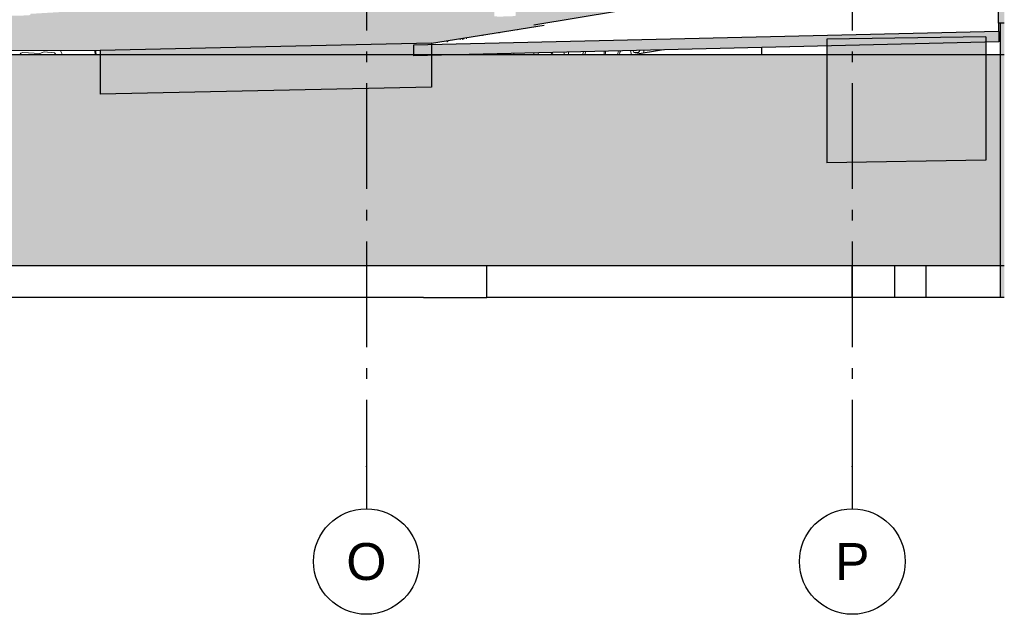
# Model space of a CAD drawing. Header units: millimetres. Extents: x -48769 to 5557, y 850 to 13065.
# Tile 53 of 56: x 742 to 5403, y 850 to 3666. Entities that reach past the tile are written whole.
import ezdxf
from ezdxf.enums import TextEntityAlignment as Align

# ---------------------------------------------------------------- set-up
doc = ezdxf.new("R2010")
doc.units = ezdxf.units.MM
doc.header["$LTSCALE"] = 0.5
doc.header["$MEASUREMENT"] = 0
doc.linetypes.add('Akselinje', pattern=[1500, 1000, -200, 100, -200])
doc.linetypes.add('PLINE', pattern=[0])
for name, color, linetype in [('216- Direkte fundamentering', 7, 'Continuous'), ('216- Direkte fundamentering (Skravur)', 7, 'Continuous'), ('2314 Bærende yttervegger_ lettklinker', 7, 'Continuous'), ('232- Ikke-bærende yttervegger', 7, 'Continuous'), ('232- Ikke-bærende yttervegger (Skravur)', 7, 'Continuous'), ('282- Utvendige trapper(Nye konstruksjoner)', 7, 'Continuous'), ('71-- Bearbeidet terreng', 7, 'Continuous'), ('71-- Bearbeidet terreng (Skravur)', 7, 'Continuous'), ('722- Trapper og ramper i terreng (Skravur)(Nye konstruksjoner)', 7, 'Continuous'), ('722- Trapper og ramper i terreng(Nye konstruksjoner)', 7, 'Continuous'), ('82-- Modullinjer', 7, 'Continuous')]:
    doc.layers.add(name, color=color, linetype=linetype)
doc.layers.add('255- Gulvoverflate(Nye konstruksjoner)', color=7, linetype='Continuous', lineweight=0)
doc.styles.add('GENERATED_STYLE_1', font='arial.ttf')

# ---------------------------------------------------------------- blocks, each defined once
blk = doc.blocks.new('*X103')
at = {"layer": '255- Gulvoverflate(Nye konstruksjoner)', "linetype": 'Continuous'}
blk.add_hatch(color=256, dxfattribs=at).paths.add_polyline_path([(-2016.7, 3526.2), (1123, 3520.4), (2691.5, 3554.6), (3224.2, 3640), (3175.9, 3640), (4255.5, 3820), (3089.1, 3820), (3089.1, 3684.4), (3085.3, 3683.5), (3074.4, 3682.7), (3058.2, 3681.9), (3039.1, 3681.3), (3019.9, 3681), (3003.7, 3681.1), (2992.9, 3681.5), (2989.1, 3682.2), (2989.1, 3820), (2909.4, 3820), (792.3, 3693.7), (792.3, 3688.5), (788.5, 3687.6), (777.6, 3686.7), (761.4, 3685.9), (742.3, 3685.4), (723.1, 3685.1), (706.9, 3685.2), (696.1, 3685.6), (692.3, 3686.3), (692.3, 3687.8), (-457.5, 3619.2), (-1140, 3578.5), (-1140.4, 3578.5)])
blk = doc.blocks.new('*X104')
at = {"layer": '255- Gulvoverflate(Nye konstruksjoner)', "linetype": 'PLINE'}
for p, q in [((3195.1, 3634.9), (3195.1, 3635.3)), ((3199.1, 3636), (3199, 3635.6)), ((2934.8, 3589.5), (2935.4, 3593.7)), ((3012.2, 3606), (3012.4, 3603)), ((3065.9, 3612.4), (3065.9, 3614.6)), ((3067.3, 3614.8), (3067.3, 3612.6)), ((3092.1, 3616.9), (3092.6, 3618.9)), ((3099.4, 3620), (3099, 3618.1)), ((2765.2, 3559.9), (2765.9, 3566.5)), ((2769.8, 3567.2), (2769, 3560.5)), ((2827.1, 3570.7), (2826.3, 3576.2)), ((2843.7, 3576.8), (2836.6, 3572.4)), ((2845.2, 3573.8), (2843.7, 3576.8)), ((2855.1, 3580.8), (2856.4, 3575.8))]:
    blk.add_line(p, q, dxfattribs=at)
blk = doc.blocks.new('*X105')
at = {"layer": '255- Gulvoverflate(Nye konstruksjoner)', "linetype": 'PLINE'}
for p, q in [((2830.2, 3500), (2830.2, 3500.3)), ((2832.4, 3500.3), (2832.4, 3500)), ((2870.1, 3500), (2869.8, 3501.2)), ((2878.9, 3501.4), (2879.5, 3500)), ((2916.5, 3500), (2917, 3502.3)), ((2919.1, 3502.4), (2918.5, 3500)), ((2994.9, 3500), (2996.4, 3504.2)), ((3003.1, 3504.4), (3001.8, 3500)), ((3066.9, 3500), (3063.7, 3505.8)), ((3081.5, 3506.2), (3081.1, 3500)), ((3173.5, 3500), (3175.8, 3504.4)), ((3175.8, 3504.4), (3176.9, 3508.5)), ((3196.7, 3509), (3198.1, 3500)), ((3258.2, 3500), (3258.9, 3510.4)), ((3264.4, 3510.6), (3265, 3501.3)), ((3265, 3501.3), (3265.1, 3500)), ((3321.6, 3500), (3317.1, 3511.8)), ((3340, 3512.4), (3339.8, 3504.5)), ((3339.8, 3504.5), (3340.5, 3500)), ((3406.5, 3500), (3410.1, 3514)), ((3420.2, 3514.3), (3417.4, 3500)), ((3509.1, 3500), (3508.3, 3516.4)), ((3514.3, 3516.5), (3515, 3508.9)), ((3515, 3508.9), (3517, 3500)), ((3571.1, 3500), (3576.2, 3518)), ((3583.3, 3512.3), (3581.3, 3500)), ((3587.8, 3518.3), (3583.3, 3512.3)), ((3638.6, 3500), (3634, 3519.4)), ((3645.1, 3519.6), (3649.2, 3510.9)), ((3649.2, 3510.9), (3670.8, 3509.9)), ((3670.8, 3509.9), (3677.2, 3520.4)), ((3696.5, 3520.8), (3697.1, 3508.3)), ((3764.6, 3519.1), (3763.5, 3522.4)), ((3776.5, 3522.7), (3776.7, 3521))]:
    blk.add_line(p, q, dxfattribs=at)
blk = doc.blocks.new('*X106')
at = {"layer": '255- Gulvoverflate(Nye konstruksjoner)', "linetype": 'PLINE'}
for p, q in [((-1897.4, 3500), (-1884.5, 3525.9)), ((-1841.5, 3512.1), (-1850, 3500)), ((-1832.7, 3515.9), (-1841.5, 3512.1)), ((-1752.1, 3510.6), (-1832.7, 3515.9)), ((-1731.5, 3517.9), (-1752.1, 3510.6)), ((-1683.2, 3514.4), (-1731.5, 3517.9)), ((-1675.7, 3506.6), (-1683.2, 3514.4)), ((-1676.3, 3500), (-1675.7, 3506.6)), ((-1652.9, 3525.5), (-1651.8, 3519.9)), ((-1651.8, 3519.9), (-1642, 3500.4)), ((-1642, 3500.4), (-1641.4, 3500)), ((-1489.3, 3500), (-1491.1, 3525.2)), ((-1486.8, 3525.2), (-1486.5, 3513.7)), ((-1486.5, 3513.7), (-1483.2, 3500.1)), ((-1483.2, 3500.1), (-1483.2, 3500)), ((-1429.7, 3500), (-1410.5, 3525.1)), ((-1389.9, 3525), (-1409.6, 3500)), ((-1111, 3500), (-1108.9, 3503.8)), ((-1108.9, 3503.8), (-1101.1, 3524.5)), ((-1089.3, 3524.5), (-1099.9, 3500)), ((-909.6, 3500), (-918.9, 3524.2)), ((-891.3, 3518.1), (-902.4, 3503.4)), ((-902.4, 3503.4), (-902.4, 3500)), ((-866.4, 3521.9), (-891.3, 3518.1)), ((-836.9, 3500), (-866.4, 3521.9)), ((-831.9, 3524), (-815, 3500)), ((-601.4, 3500), (-589.7, 3523.5)), ((-546.7, 3509.7), (-553.5, 3500)), ((-537.9, 3513.5), (-546.7, 3509.7)), ((-457.4, 3508.2), (-537.9, 3513.5)), ((-436.7, 3515.5), (-457.4, 3508.2)), ((-388.4, 3512), (-436.7, 3515.5)), ((-381, 3504.2), (-388.4, 3512)), ((-381.4, 3500), (-381, 3504.2)), ((-358.1, 3523.1), (-357.1, 3517.5)), ((-357.1, 3517.5), (-348.2, 3500)), ((-194.8, 3500), (-196.3, 3522.8)), ((-192.1, 3522.8), (-191.8, 3511.3)), ((-191.8, 3511.3), (-189, 3500)), ((-133.1, 3500), (-115.7, 3522.7)), ((-95.2, 3522.6), (-112.9, 3500)), ((185.1, 3500), (185.9, 3501.4)), ((185.9, 3501.4), (193.6, 3522.1)), ((205.5, 3522.1), (195.9, 3500)), ((384.2, 3500), (375.9, 3521.7)), ((403.5, 3515.7), (392.4, 3501)), ((392.4, 3501), (392.4, 3500)), ((428.4, 3519.5), (403.5, 3515.7)), ((454.6, 3500), (428.4, 3519.5)), ((462.8, 3521.6), (478.1, 3500)), ((694.5, 3500), (705, 3521.1)), ((748.1, 3507.3), (742.9, 3500)), ((756.8, 3511.1), (748.1, 3507.3)), ((837.4, 3505.8), (756.8, 3511.1)), ((858, 3513.1), (837.4, 3505.8)), ((906.3, 3509.6), (858, 3513.1)), ((913.8, 3501.8), (906.3, 3509.6)), ((913.6, 3500), (913.8, 3501.8)), ((936.7, 3520.7), (937.7, 3515.1)), ((937.7, 3515.1), (945.3, 3500)), ((1099.8, 3500), (1098.4, 3520.4)), ((1102.7, 3520.4), (1103, 3508.9)), ((1103, 3508.9), (1105.1, 3500))]:
    blk.add_line(p, q, dxfattribs=at)
blk = doc.blocks.new('Standard grid marker[15]', base_point=(2383.1, 12565.5))
at = {"layer": '82-- Modullinjer', "linetype": 'Akselinje'}
for p, q in [((2383.1, 12365.5), (2383.1, 1550)), ((2383.1, 1550), (2383.1, 1350))]:
    blk.add_line(p, q, dxfattribs=at)
at = {"layer": '82-- Modullinjer', "linetype": 'PLINE'}
blk.add_circle((2383.1, 1100), 250, dxfattribs=at)
at = {"layer": '82-- Modullinjer', "linetype": 'Akselinje'}
blk.add_point((2383.1, 1550), dxfattribs=at)
blk.add_point((2383.1, 1550), dxfattribs=at)
at = {"layer": '82-- Modullinjer', "style": 'GENERATED_STYLE_1'}
for tag, p in [('AC_MarkerText_1_0', (2383.1, 12903)), ('AC_MarkerText_1_1', (2383.1, 1187.5))]:
    blk.add_attdef(tag, text='', height=175, rotation=360, dxfattribs=at).set_placement(p, align=Align.TOP_CENTER)
blk = doc.blocks.new('Standard grid marker[16]', base_point=(4683.1, 12565.5))
at = {"layer": '82-- Modullinjer', "linetype": 'Akselinje'}
for p, q in [((4683.1, 12365.5), (4683.1, 1550)), ((4683.1, 1550), (4683.1, 1350))]:
    blk.add_line(p, q, dxfattribs=at)
at = {"layer": '82-- Modullinjer', "linetype": 'PLINE'}
blk.add_circle((4683.1, 1100), 250, dxfattribs=at)
at = {"layer": '82-- Modullinjer', "linetype": 'Akselinje'}
blk.add_point((4683.1, 1550), dxfattribs=at)
blk.add_point((4683.1, 1550), dxfattribs=at)
at = {"layer": '82-- Modullinjer', "style": 'GENERATED_STYLE_1'}
for tag, p in [('AC_MarkerText_1_0', (4683.1, 12903)), ('AC_MarkerText_1_1', (4683.1, 1187.5))]:
    blk.add_attdef(tag, text='', height=175, rotation=360, dxfattribs=at).set_placement(p, align=Align.TOP_CENTER)

msp = doc.modelspace()

# ---------------------------------------------------------------- hatches: boundary and pattern name
at = {"layer": '216- Direkte fundamentering (Skravur)', "linetype": 'Continuous'}
msp.add_hatch(color=256, dxfattribs=at).paths.add_polyline_path([(5402.6, 3650), (5383.1, 3650), (5383.1, 2350), (5402.6, 2350)])
at = {"layer": '232- Ikke-bærende yttervegger (Skravur)', "linetype": 'Continuous'}
msp.add_hatch(color=256, dxfattribs=at).paths.add_polyline_path([(5373.1, 5220), (5373.1, 3650), (5402.6, 3650), (5402.6, 5220)])
at = {"layer": '71-- Bearbeidet terreng (Skravur)', "linetype": 'Continuous'}
msp.add_hatch(color=256, dxfattribs=at).paths.add_polyline_path([(1123, 3500), (-48768.9, 3500), (-48768.9, 2500), (5383.1, 2500), (5383.1, 3500), (5314.9, 3500), (5314.9, 3000.2), (4563.1, 2988.3), (4563.1, 3500), (2819.7, 3500), (2691.5, 3497), (2691.5, 3347.1), (1123, 3312.8)])
at = {"layer": '722- Trapper og ramper i terreng (Skravur)(Nye konstruksjoner)', "linetype": 'Continuous'}
for points in [[(5376.8, 3610.9), (2691.5, 3547), (2691.5, 3497), (5376.8, 3560.8)], [(1123, 3520.4), (1123, 3312.8), (2691.5, 3347.1), (2691.5, 3554.6)], [(4563.1, 3541.4), (4563.1, 2988.3), (5314.9, 3000.2), (5314.9, 3559.3)]]:
    msp.add_hatch(color=256, dxfattribs=at).paths.add_polyline_path(points)

# ---------------------------------------------------------------- linework, layer by layer
at = {"layer": '216- Direkte fundamentering', "linetype": 'PLINE'}
for p, q in [((5383.1, 3650), (5383.1, 2350)), ((2953.1, 2350), (2953.1, 2500)), ((5033.1, 2350), (5033.1, 2500)), ((2653.1, 2350), (-15286.9, 2350)), ((2653.1, 2350), (2953.1, 2350)), ((4683.1, 2350), (2953.1, 2350)), ((5033.1, 2350), (4883.1, 2350)), ((5263.1, 2350), (5033.1, 2350)), ((5383.1, 2350), (5263.1, 2350)), ((5402.6, 2350), (5383.1, 2350))]:
    msp.add_line(p, q, dxfattribs=at)
at = {"layer": '2314 Bærende yttervegger_ lettklinker', "linetype": 'PLINE'}
for p, q in [((4683.1, 2350), (4683.1, 2500)), ((4883.1, 2500), (4883.1, 2350)), ((4883.1, 2350), (4683.1, 2350))]:
    msp.add_line(p, q, dxfattribs=at)
at = {"layer": '232- Ikke-bærende yttervegger', "linetype": 'PLINE'}
for p, q in [((5373.1, 5220), (5373.1, 3650)), ((5383.1, 3650), (5373.1, 3650)), ((5402.6, 3650), (5383.1, 3650))]:
    msp.add_line(p, q, dxfattribs=at)
at = {"layer": '282- Utvendige trapper(Nye konstruksjoner)', "linetype": 'PLINE'}
msp.add_line((4255.5, 3500), (4255.5, 3534.1), dxfattribs=at)
at = {"layer": '71-- Bearbeidet terreng', "linetype": 'PLINE'}
msp.add_line((5402.6, 3500), (-48768.9, 3500), dxfattribs=at)
at = {"layer": '71-- Bearbeidet terreng'}
msp.add_line((5402.6, 2500), (-48768.9, 2500), dxfattribs=at)
at = {"layer": '722- Trapper og ramper i terreng(Nye konstruksjoner)', "linetype": 'PLINE'}
for p, q in [((4255.5, 3820), (3175.9, 3640)), ((2691.5, 3554.6), (3224.2, 3640)), ((5376.8, 3610.9), (5376.8, 3650)), ((5376.8, 3610.9), (2606.1, 3545)), ((5376.8, 3610.9), (5376.8, 3560.8)), ((2691.5, 3554.6), (1123, 3520.4)), ((5376.8, 3560.8), (2606.1, 3494.9)), ((2606.1, 3545), (2606.1, 3494.9)), ((2691.5, 3554.6), (2691.5, 3347.1)), ((5314.9, 3585.6), (4563.1, 3573.7)), ((4563.1, 3573.7), (4563.1, 2988.3)), ((5314.9, 3585.6), (5314.9, 3000.2)), ((-2016.7, 3526.2), (1123, 3520.4)), ((1123, 3520.4), (1123, 3312.8)), ((3789.3, 3523.1), (3645.5, 3500)), ((2691.5, 3347.1), (1123, 3312.8)), ((5314.9, 3000.2), (4563.1, 2988.3))]:
    msp.add_line(p, q, dxfattribs=at)

# ---------------------------------------------------------------- block references
at = {"layer": '722- Trapper og ramper i terreng(Nye konstruksjoner)'}
for name in ['*X103', '*X104', '*X106', '*X105']:
    msp.add_blockref(name, (0, 0), dxfattribs=at)
at = {"layer": '82-- Modullinjer', "linetype": 'PLINE'}
ref = msp.add_blockref('Standard grid marker[15]', (2383.1, 12565.5), dxfattribs=at)
ref.add_attrib('AC_MarkerText_1_1', 'O', dxfattribs={"color": 7, "height": 175, "rotation": 360, "style": 'GENERATED_STYLE_1'}).set_placement((2383.1, 1187.5), align=Align.TOP_CENTER)
ref = msp.add_blockref('Standard grid marker[16]', (4683.1, 12565.5), dxfattribs=at)
ref.add_attrib('AC_MarkerText_1_1', 'P', dxfattribs={"color": 7, "height": 175, "rotation": 360, "style": 'GENERATED_STYLE_1'}).set_placement((4683.1, 1187.5), align=Align.TOP_CENTER)

doc.saveas('drawing.dxf')
